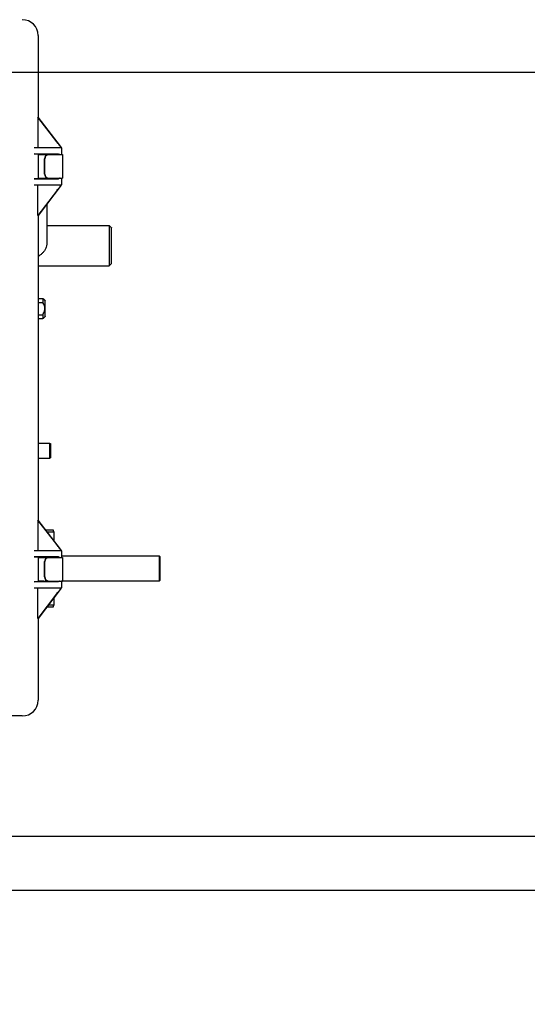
# Model space of a CAD drawing. Header units: inches. Extents: x 169.6 to 213.8, y 195 to 266.5.
# Tile 9 of 58: x 177.2 to 177.8, y 204.3 to 205.5. Entities that reach past the tile are written whole.
import ezdxf

# ---------------------------------------------------------------- set-up
doc = ezdxf.new("R2010")
doc.units = ezdxf.units.IN
doc.header["$LTSCALE"] = 0.25
doc.header["$MEASUREMENT"] = 0
doc.layers.add('ANNOTATIONS', color=1, linetype='Continuous')
doc.layers.add('RHX LH F.O.H.', color=7, linetype='Continuous')
doc.styles.add('ARIAL', font='arial.ttf', dxfattribs={"height": 0.09375})
doc.dimstyles.new('STANDARD$0', dxfattribs={"dimtxt": 0.09375, "dimasz": 0.09375, "dimexe": 0.03125, "dimexo": 0.046875, "dimgap": 0.09, "dimtad": 0, "dimtih": 1, "dimtoh": 1, "dimdec": 4, "dimzin": 0, "dimdsep": 46, "dimtxsty": 'ARIAL', "dimcen": 0.09, "dimadec": 0, "dimazin": 0, "dimtfac": 1, "dimtdec": 4, "dimtofl": 0, "dimtmove": 0, "dimatfit": 1, "dimfxl": 1, "dimtolj": 1, "dimtzin": 0, "dimarcsym": 0})

# ---------------------------------------------------------------- blocks, each defined once
blk = doc.blocks.new('*D56')
at = {"layer": 'ANNOTATIONS', "color": 0, "lineweight": -2, "transparency": 16777216}
for p, q in [((176.5724, 204.837), (176.5724, 203.2433)), ((177.0248, 203.8411), (177.0248, 203.2433)), ((176.4787, 203.2746), (176.3591, 203.2746)), ((177.1186, 203.2746), (177.2123, 203.2746))]:
    blk.add_line(p, q, dxfattribs=at)
at = {"layer": 'ANNOTATIONS', "color": 0, "transparency": 16777216}
for points in [[(176.4787, 203.2902), (176.4787, 203.259), (176.5724, 203.2746)], [(177.1186, 203.2902), (177.1186, 203.259), (177.0248, 203.2746)]]:
    blk.add_solid(points, dxfattribs=at)
at = {"layer": 'defpoints', "color": 0, "transparency": 16777216}
for p in [(176.5724, 204.8838), (177.0248, 203.888), (176.5724, 203.2746)]:
    blk.add_point(p, dxfattribs=at)
at = {"layer": 'ANNOTATIONS', "color": 0, "transparency": 16777216, "insert": (176.106, 203.2746), "char_height": 0.09375, "attachment_point": 5, "style": 'ARIAL'}
blk.add_mtext('\\A1;5 1/2"', dxfattribs=at)

msp = doc.modelspace()

# ---------------------------------------------------------------- linework, layer by layer
at = {"layer": 'RHX LH F.O.H.', "linetype": 'Continuous'}
for p, q in [((177.2076, 205.45458), (177.2076, 205.35439)), ((176.60477, 205.40979), (182.44491, 205.40979)), ((177.20732, 205.35458), (177.20732, 205.31708)), ((177.20732, 205.35458), (177.20757, 205.35458)), ((177.20732, 205.35458), (177.23576, 205.31752)), ((177.23039, 205.32469), (177.20749, 205.35453)), ((177.20749, 205.35453), (177.20757, 205.35453)), ((177.20757, 205.35453), (177.20754, 205.35458)), ((177.20757, 205.35458), (177.20757, 205.35453)), ((177.23042, 205.32466), (177.23039, 205.32469)), ((177.23039, 205.32469), (177.23042, 205.32469)), ((177.23042, 205.32469), (177.23042, 205.32466)), ((177.23204, 205.32259), (177.23042, 205.32469)), ((177.23042, 205.32466), (177.23204, 205.32254)), ((177.23204, 205.32254), (177.23204, 205.32259)), ((177.2361, 205.31708), (177.20271, 205.31708)), ((177.23258, 205.30963), (177.20271, 205.30993)), ((177.20737, 205.30982), (177.2076, 205.30971)), ((177.2076, 205.30971), (177.2217, 205.30958)), ((177.2076, 205.30971), (177.2076, 205.27944)), ((177.2076, 205.30895), (177.23735, 205.30895)), ((177.2217, 205.30958), (177.223, 205.30958)), ((177.23576, 205.31752), (177.23576, 205.31708)), ((177.2361, 205.31708), (177.2361, 205.30895)), ((177.21554, 205.2852), (177.21554, 205.30395)), ((177.21604, 205.2852), (177.21604, 205.30395)), ((177.20271, 205.27922), (177.23258, 205.27952)), ((177.2076, 205.27944), (177.20737, 205.27933)), ((177.2076, 205.2802), (177.23735, 205.2802)), ((177.2217, 205.27958), (177.2076, 205.27944)), ((177.223, 205.27958), (177.2217, 205.27958)), ((177.2361, 205.2802), (177.2361, 205.27208)), ((177.20271, 205.27208), (177.2361, 205.27208)), ((177.20736, 205.23458), (177.20736, 205.27208)), ((177.23578, 205.27166), (177.20763, 205.23458)), ((177.20777, 205.23458), (177.23042, 205.26441)), ((177.23042, 205.26441), (177.23206, 205.26658)), ((177.23578, 205.27166), (177.23578, 205.27208)), ((177.20736, 205.23458), (177.20777, 205.23458)), ((177.2076, 205.23458), (177.2076, 204.86189)), ((177.29459, 205.22229), (177.29459, 205.17308)), ((177.29759, 205.1762), (177.29759, 205.21929)), ((177.2076, 205.17308), (177.29459, 205.17308)), ((177.2076, 205.12835), (177.21343, 205.12835)), ((177.21343, 205.13327), (177.21343, 205.12835)), ((177.21643, 205.11132), (177.21643, 205.13027)), ((177.2076, 205.11323), (177.21343, 205.11323)), ((177.21343, 205.11323), (177.21343, 205.10832)), ((177.22159, 204.95634), (177.22159, 204.93759)), ((177.22309, 204.93845), (177.22309, 204.95547)), ((177.20732, 204.86208), (177.20732, 204.82458)), ((177.20732, 204.86208), (177.20757, 204.86208)), ((177.20732, 204.86208), (177.23576, 204.82502)), ((177.23039, 204.83219), (177.20749, 204.86203)), ((177.20749, 204.86203), (177.20757, 204.86203)), ((177.20757, 204.86203), (177.20754, 204.86208)), ((177.20757, 204.86208), (177.20757, 204.86203)), ((177.22638, 204.84992), (177.21679, 204.84992)), ((177.21832, 204.84792), (177.22694, 204.84792)), ((177.22694, 204.84792), (177.22694, 204.83669)), ((177.23042, 204.83216), (177.23039, 204.83219)), ((177.23039, 204.83219), (177.23042, 204.83219)), ((177.23042, 204.83219), (177.23042, 204.83216)), ((177.23204, 204.83009), (177.23042, 204.83219)), ((177.23042, 204.83216), (177.23204, 204.83004)), ((177.23204, 204.83004), (177.23204, 204.83009)), ((177.2361, 204.82458), (177.20271, 204.82458)), ((177.23258, 204.81713), (177.20271, 204.81743)), ((177.20737, 204.81732), (177.2076, 204.81721)), ((177.2076, 204.81721), (177.2217, 204.81708)), ((177.2076, 204.81721), (177.2076, 204.78694)), ((177.2076, 204.81645), (177.23735, 204.81645)), ((177.2217, 204.81708), (177.223, 204.81708)), ((177.23576, 204.82502), (177.23576, 204.82458)), ((177.2361, 204.82458), (177.2361, 204.81645)), ((177.35555, 204.81864), (177.35555, 204.78744)), ((177.35705, 204.78894), (177.35705, 204.81714)), ((177.21554, 204.7927), (177.21554, 204.81145)), ((177.21604, 204.7927), (177.21604, 204.81145)), ((177.20271, 204.78672), (177.23258, 204.78702)), ((177.20271, 204.77958), (177.2361, 204.77958)), ((177.20736, 204.74208), (177.20736, 204.77958)), ((177.2076, 204.78694), (177.20737, 204.78683)), ((177.2076, 204.7877), (177.23735, 204.7877)), ((177.2217, 204.78708), (177.2076, 204.78694)), ((177.23578, 204.77916), (177.20763, 204.74208)), ((177.223, 204.78708), (177.2217, 204.78708)), ((177.23578, 204.77916), (177.23578, 204.77958)), ((177.2361, 204.7877), (177.2361, 204.77958)), ((177.20777, 204.74208), (177.23042, 204.77191)), ((177.22694, 204.76733), (177.22694, 204.75817)), ((177.23042, 204.77191), (177.23206, 204.77408)), ((177.21846, 204.75617), (177.22638, 204.75617)), ((177.22694, 204.75817), (177.21998, 204.75817)), ((177.20736, 204.74208), (177.20777, 204.74208)), ((177.2076, 204.74208), (177.2076, 204.64208)), ((177.1883, 204.62278), (176.79455, 204.62278)), ((182.21234, 204.4756), (176.83734, 204.4756)), ((176.83734, 204.40979), (182.21234, 204.40979))]:
    msp.add_line(p, q, dxfattribs=at)
for centre, radius, start, end in [((177.1883, 205.45458), 0.0193, 0, 90), ((177.22023, 205.30426), 0.0047, 94.40201, 183.81129), ((177.22073, 205.30426), 0.0047, 94.40176, 183.81116), ((177.22023, 205.28489), 0.0047, 176.18909, 265.59728), ((177.22073, 205.28489), 0.0047, 176.18922, 265.59754), ((177.22023, 204.81176), 0.0047, 94.40219, 183.81127), ((177.22073, 204.81176), 0.0047, 94.40194, 183.81114), ((177.22023, 204.79239), 0.0047, 176.18897, 265.59756), ((177.22073, 204.79239), 0.0047, 176.1891, 265.59782), ((177.1883, 204.64208), 0.0193, 270, 0)]:
    msp.add_arc(centre, radius, start, end, dxfattribs=at)
at = {"layer": 'RHX LH F.O.H.', "linetype": 'Continuous', "extrusion": (0, 0, -1)}
for centre, major_axis, ratio, start_param, end_param in [((177.2301, 205.32499), (-0.00625, 0.00831), 0.0083845, 1.8694572, 2.6924908), ((177.18863, 205.30982), (-0.01875, 0), 0.0087269, 2.4202681, 3.1241394), ((177.2301, 205.30958), (-0.0071, 0), 0.0087269, 0.0010447, 1.9273834), ((177.18863, 205.27933), (-0.01875, 0), 0.0087269, 3.1590459, 3.8629173), ((177.2301, 205.27958), (-0.0071, 0), 0.0087269, 4.3558019, 6.2821406), ((177.2301, 205.26154), (-0.00587, -0.00485), 0.4410024, 1.9674864, 2.2394488), ((177.2301, 205.26408), (0.00625, 0.0084), 0.0083594, 0.4394951, 1.2625288), ((177.2301, 204.83249), (-0.00625, 0.00831), 0.0083845, 1.8694572, 2.6924908), ((177.18863, 204.81732), (-0.01875, 0), 0.0087269, 2.4202681, 3.1241394), ((177.2301, 204.81708), (-0.0071, 0), 0.0087269, 0.0010447, 1.9273834), ((177.18863, 204.78683), (-0.01875, 0), 0.0087269, 3.1590459, 3.8629173), ((177.2301, 204.77158), (0.00625, 0.0084), 0.0083594, 0.4394951, 1.2625288), ((177.2301, 204.76904), (-0.00587, -0.00485), 0.4410024, 1.9712783, 2.2394488)]:
    msp.add_ellipse(centre, major_axis=major_axis, ratio=ratio, start_param=start_param, end_param=end_param, dxfattribs=at)
at = {"layer": 'RHX LH F.O.H.', "linetype": 'Continuous'}
for points in [[(177.21047, 205.30969), (177.21132, 205.30895)], [(177.23735, 205.30895), (177.23735, 205.2802)], [(177.2184, 205.2802), (177.2184, 205.27954)], [(177.2184, 205.24859), (177.2184, 205.20163)], [(177.2184, 205.22229), (177.29459, 205.22229)], [(177.29459, 205.22229), (177.29759, 205.21929)], [(177.29459, 205.17308), (177.29759, 205.1762)], [(177.2076, 205.13327), (177.21343, 205.13327)], [(177.21343, 205.13327), (177.21643, 205.13027)], [(177.21343, 205.10832), (177.2076, 205.10832)], [(177.21643, 205.11132), (177.21343, 205.10832)], [(177.2076, 204.95634), (177.22159, 204.95634)], [(177.22159, 204.95634), (177.22309, 204.95547)], [(177.22159, 204.93759), (177.2076, 204.93759)], [(177.22309, 204.93845), (177.22159, 204.93759)], [(177.22694, 204.84792), (177.22638, 204.84992)], [(177.2361, 204.81864), (177.35555, 204.81864)], [(177.23735, 204.81645), (177.23735, 204.7877)], [(177.35555, 204.81864), (177.35705, 204.81714)], [(177.21455, 204.78744), (177.2076, 204.78744)], [(177.21455, 204.78701), (177.21455, 204.78744)], [(177.35555, 204.78744), (177.2361, 204.78744)], [(177.35705, 204.78894), (177.35555, 204.78744)], [(177.22638, 204.75617), (177.22694, 204.75817)]]:
    msp.add_open_spline(points, degree=1, dxfattribs=at)
for points, knots in [([(177.22385, 205.30873), (177.22383, 205.30884), (177.22381, 205.30906), (177.22361, 205.30934), (177.22333, 205.30954), (177.22311, 205.30956), (177.223, 205.30958)], [0, 0, 0, 0, 0.2500118, 0.50002, 0.7499984, 1, 1, 1, 1]), ([(177.23258, 205.30963), (177.23296, 205.30956), (177.23372, 205.30941), (177.23443, 205.30897), (177.23479, 205.30877), (177.23479, 205.30877)], [0, 0, 0, 0, 0.5043921, 0.9936184, 1, 1, 1, 1]), ([(177.223, 205.27958), (177.22311, 205.27959), (177.22333, 205.27961), (177.22361, 205.27981), (177.22381, 205.28009), (177.22383, 205.28031), (177.22385, 205.28043)], [0, 0, 0, 0, 0.2500102, 0.499993, 0.7500056, 1, 1, 1, 1]), ([(177.23479, 205.28038), (177.23479, 205.28038), (177.23465, 205.28031), (177.23428, 205.2801), (177.23356, 205.2797), (177.23294, 205.27958), (177.23258, 205.27952)], [0, 0, 0, 0, 0.0063801, 0.1846565, 0.5247913, 1, 1, 1, 1]), ([(177.2184, 205.20163), (177.21837, 205.20086), (177.2183, 205.19895), (177.21762, 205.19598), (177.2163, 205.19283), (177.21443, 205.18996), (177.21206, 205.18746), (177.20975, 205.18564), (177.20815, 205.18487), (177.2076, 205.18461)], [0, 0, 0, 0, 0.1102456, 0.2707758, 0.4312036, 0.5918136, 0.7529375, 0.9148037, 1, 1, 1, 1]), ([(177.21343, 205.11323), (177.21424, 205.1147), (177.21566, 205.11726), (177.21625, 205.12192), (177.21505, 205.12554), (177.21382, 205.12767), (177.21343, 205.12835)], [0, 0, 0, 0, 0.3106942, 0.5415168, 0.8532599, 1, 1, 1, 1]), ([(177.22385, 204.81623), (177.22383, 204.81634), (177.22381, 204.81656), (177.22361, 204.81684), (177.22333, 204.81704), (177.22311, 204.81706), (177.223, 204.81708)], [0, 0, 0, 0, 0.2500021, 0.5000115, 0.7499973, 1, 1, 1, 1]), ([(177.23258, 204.81713), (177.23296, 204.81706), (177.23372, 204.81691), (177.23443, 204.81647), (177.23479, 204.81627), (177.23479, 204.81627)], [0, 0, 0, 0, 0.504391, 0.9936184, 1, 1, 1, 1]), ([(177.21455, 204.78744), (177.21459, 204.78746), (177.21464, 204.78748), (177.21511, 204.78765), (177.21525, 204.7877)], [0, 0, 0, 0, 0.7102606, 1, 1, 1, 1]), ([(177.22385, 204.78793), (177.22383, 204.78781), (177.22381, 204.78759), (177.22361, 204.78731), (177.22333, 204.78711), (177.22311, 204.78709), (177.223, 204.78708)], [0, 0, 0, 0, 0.2499927, 0.500003, 0.7499913, 1, 1, 1, 1]), ([(177.23479, 204.78788), (177.23479, 204.78788), (177.23465, 204.78781), (177.23428, 204.7876), (177.23356, 204.7872), (177.23294, 204.78708), (177.23258, 204.78702)], [0, 0, 0, 0, 0.00638163, 0.18465803, 0.52479042, 1, 1, 1, 1])]:
    msp.add_open_spline(points, degree=3, knots=knots, dxfattribs=at)

# ---------------------------------------------------------------- dimensions: what is measured, and where the dimension line sits
at = {"layer": 'ANNOTATIONS'}
dim = msp.add_linear_dim(base=(176.57241, 203.27459), p1=(177.02484, 203.88797), p2=(176.57241, 204.88384), angle=180, text='5 1/2"', dimstyle='STANDARD$0', dxfattribs=at)
dim.commit()
dim.dimension.update_dxf_attribs({"geometry": '*D56', "text_midpoint": (176.10598, 203.27459), "dimtype": 160})

doc.saveas('drawing.dxf')
